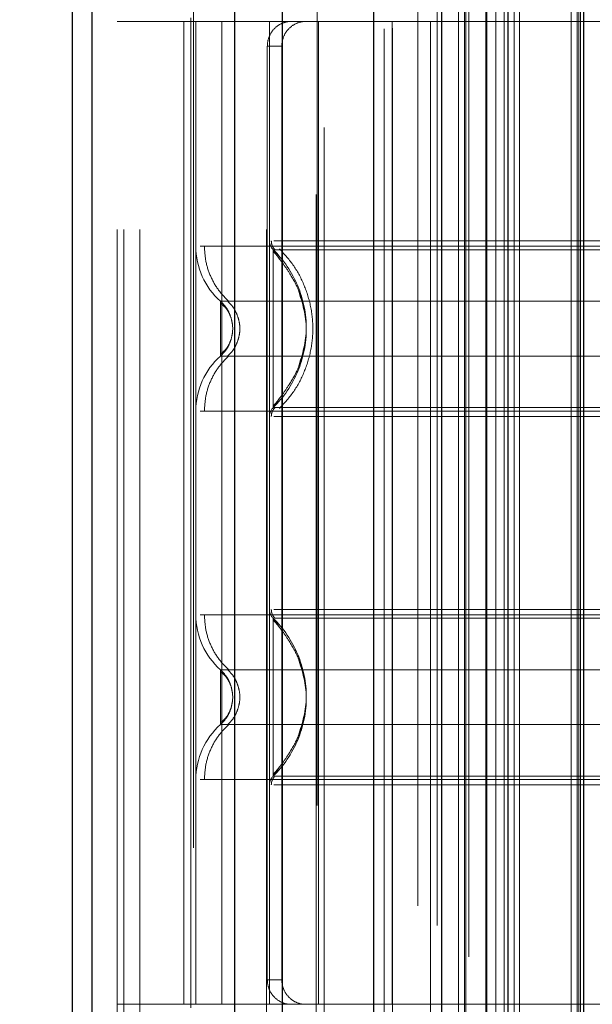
# Model space of a CAD drawing. Header units: inches. Extents: x 0.2 to 10.8, y 0.2 to 8.2.
# Tile 97 of 171: x 3.0131 to 3.059, y 5.0793 to 5.1581. Entities that reach past the tile are written whole.
import ezdxf

# ---------------------------------------------------------------- set-up
doc = ezdxf.new("R2010")
doc.units = ezdxf.units.IN
doc.header["$MEASUREMENT"] = 0
doc.linetypes.add('HIDDEN', pattern=[0.07500000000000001, 0.05, -0.025])
doc.layers.add('DIMENSIONS', color=140, linetype='Continuous')
doc.layers.add('SLD-0', color=179, linetype='Continuous')
doc.styles.add('SLDTEXTSTYLE0', font='TXT', dxfattribs={"width": 0.7})
doc.dimstyles.new('SLDDIMSTYLE0', dxfattribs={"dimtxt": 0.0849609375, "dimasz": 0.13, "dimexe": 0, "dimexo": 0.0625, "dimgap": 0.021240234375, "dimtad": 0, "dimtih": 1, "dimtoh": 1, "dimlfac": 20, "dimrnd": 1e-09, "dimzin": 12, "dimdsep": 46, "dimtxsty": 'SLDTEXTSTYLE0', "dimsah": 1, "dimcen": 0.09, "dimadec": 0, "dimazin": 3, "dimtfac": 1, "dimtofl": 0, "dimtmove": 0, "dimatfit": 3, "dimfxl": 0, "dimfrac": 2, "dimtolj": 1, "dimtzin": 12, "dimarcsym": 0})

# ---------------------------------------------------------------- blocks, each defined once
blk = doc.blocks.new('_D')
at = {"layer": 'DIMENSIONS'}
for p, q in [((3.139959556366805, 5.269157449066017), (2.582601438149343, 5.269157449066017)), ((2.707601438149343, 5.269157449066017), (2.707601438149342, 4.38519151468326)), ((2.510687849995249, 4.231140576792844), (2.482157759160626, 4.231140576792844)), ((2.482157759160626, 4.231140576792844), (2.482157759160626, 4.096109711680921)), ((2.904515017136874, 4.231140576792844), (2.933045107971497, 4.231140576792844)), ((2.933045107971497, 4.231140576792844), (2.933045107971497, 4.096109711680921)), ((2.482157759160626, 4.096109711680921), (2.510687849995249, 4.096109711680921)), ((2.933045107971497, 4.096109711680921), (2.904515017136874, 4.096109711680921)), ((2.707601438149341, 3.174990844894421), (2.707601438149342, 4.077089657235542)), ((3.139959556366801, 3.174990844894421), (2.582601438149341, 3.174990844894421))]:
    blk.add_line(p, q, dxfattribs=at)
for points in [[(2.707601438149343, 5.269157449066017), (2.687601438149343, 5.139157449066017), (2.727601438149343, 5.139157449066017)], [(2.707601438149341, 3.174990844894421), (2.727601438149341, 3.304990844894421), (2.687601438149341, 3.304990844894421)]]:
    blk.add_solid(points, dxfattribs=at)
at = {"layer": 'DIMENSIONS', "char_height": 0.08333333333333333, "attachment_point": 1, "style": 'SLDTEXTSTYLE0'}
for s, insert in [('41.88', (2.546027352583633, 4.357582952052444)), ('1063.8', (2.510687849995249, 4.203532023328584))]:
    blk.add_mtext(s, dxfattribs=dict(at, insert=insert))

msp = doc.modelspace()

# ---------------------------------------------------------------- linework, layer by layer
at = {"layer": 'SLD-0', "linetype": 'HIDDEN', "lineweight": 18}
for p, q in [((3.022721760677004, 3.041320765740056), (3.022721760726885, 5.772552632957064)), ((3.020921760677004, 3.041320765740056), (3.020921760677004, 5.408818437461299)), ((3.021448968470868, 3.041320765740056), (3.021448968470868, 5.408110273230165)), ((3.022721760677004, 3.041320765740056), (3.022721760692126, 5.407511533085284)), ((3.032894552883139, 3.041320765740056), (3.032894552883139, 5.402726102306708)), ((3.034167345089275, 3.041320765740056), (3.034167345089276, 5.402570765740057)), ((3.036948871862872, 5.395185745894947), (3.036948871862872, 3.048966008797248)), ((3.037503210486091, 3.049509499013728), (3.037503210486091, 5.394638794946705)), ((3.042305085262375, 3.057407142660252), (3.042305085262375, 5.386741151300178)), ((3.042985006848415, 3.057471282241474), (3.042985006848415, 5.386677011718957)), ((3.045004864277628, 5.38715657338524), (3.045004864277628, 3.056991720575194)), ((3.046026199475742, 3.058032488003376), (3.046026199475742, 5.386115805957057)), ((3.04656925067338, 5.38557242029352), (3.04656925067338, 3.058574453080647)), ((3.048276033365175, 3.060282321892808), (3.048276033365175, 5.383865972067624)), ((3.048764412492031, 3.060770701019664), (3.048764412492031, 5.383377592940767)), ((3.048854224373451, 3.060860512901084), (3.048854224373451, 5.383287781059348)), ((3.049098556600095, 5.383050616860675), (3.049098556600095, 3.061107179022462)), ((3.05045558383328, 5.381705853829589), (3.050455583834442, 3.062442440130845)), ((3.050474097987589, 3.062479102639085), (3.050474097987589, 5.381670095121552)), ((3.050554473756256, 3.062560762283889), (3.050554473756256, 5.381587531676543)), ((3.051271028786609, 3.06328400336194), (3.051271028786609, 5.380859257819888)), ((3.051945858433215, 3.063952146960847), (3.051945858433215, 5.380196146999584)), ((3.052228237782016, 5.379938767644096), (3.052228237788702, 3.064209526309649)), ((3.052727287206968, 3.064733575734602), (3.052727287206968, 5.37941471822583)), ((3.053165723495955, 3.065172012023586), (3.053165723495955, 5.378976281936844)), ((3.057296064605, 3.069302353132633), (3.057296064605, 5.374845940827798)), ((3.057796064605, 3.069802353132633), (3.057796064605, 5.3743459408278)), ((3.058046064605, 5.374095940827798), (3.058046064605, 3.070052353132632)), ((3.058046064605, 3.070052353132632), (3.058046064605, 5.374095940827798)), ((3.058296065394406, 3.070302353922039), (3.058296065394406, 5.373845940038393)), ((3.058324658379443, 3.070312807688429), (3.058324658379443, 5.37382046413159)), ((3.057909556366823, 3.113599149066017), (3.057909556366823, 5.330549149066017)), ((3.027024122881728, 5.191783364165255), (3.027024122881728, 5.044145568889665)), ((3.036866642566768, 5.044145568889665), (3.036866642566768, 5.191783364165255)), ((3.042969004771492, 5.157995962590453), (3.020921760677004, 5.157995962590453)), ((3.02626654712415, 5.157995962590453), (3.02626654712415, 5.079255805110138)), ((3.026827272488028, 5.158291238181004), (3.026827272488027, 5.157995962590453)), ((3.026827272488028, 5.157995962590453), (3.026827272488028, 5.079255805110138)), ((3.027220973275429, 5.157995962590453), (3.027220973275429, 5.079255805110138)), ((3.027220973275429, 5.157995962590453), (3.027220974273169, 5.139991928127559)), ((3.029308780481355, 5.157995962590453), (3.029308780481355, 5.079255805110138)), ((3.033126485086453, 5.157995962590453), (3.033126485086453, 5.079255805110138)), ((3.033126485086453, 5.157995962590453), (3.03312648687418, 5.140418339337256)), ((3.037063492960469, 5.079255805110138), (3.037063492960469, 5.157995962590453)), ((3.092181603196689, 5.157995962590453), (3.042969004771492, 5.157995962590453)), ((3.042969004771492, 5.079255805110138), (3.042969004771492, 5.157995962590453)), ((3.032950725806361, 5.156027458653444), (3.032950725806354, 5.081224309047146)), ((3.034110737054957, 5.156027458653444), (3.032950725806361, 5.156027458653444)), ((3.034110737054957, 5.156027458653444), (3.034110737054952, 5.081224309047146)), ((3.033926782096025, 5.138965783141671), (3.033421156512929, 5.139716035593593)), ((3.030172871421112, 5.133389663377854), (3.030119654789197, 5.133879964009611)), ((3.03011965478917, 5.132899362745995), (3.030172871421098, 5.133389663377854)), ((3.030173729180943, 5.133389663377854), (3.030121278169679, 5.133872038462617)), ((3.03012127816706, 5.132907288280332), (3.030173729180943, 5.133389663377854)), ((3.03342115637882, 5.127063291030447), (3.033926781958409, 5.127813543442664)), ((3.03342115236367, 5.110188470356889), (3.033926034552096, 5.109439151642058)), ((3.030173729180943, 5.103862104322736), (3.03012127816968, 5.104344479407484)), ((3.030121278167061, 5.103379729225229), (3.030173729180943, 5.103862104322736)), ((3.033926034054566, 5.098285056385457), (3.033421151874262, 5.097535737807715)), ((3.027220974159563, 5.097259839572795), (3.027220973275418, 5.079255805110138)), ((3.033126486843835, 5.09683342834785), (3.033126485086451, 5.079255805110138)), ((3.032950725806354, 5.081224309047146), (3.034110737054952, 5.081224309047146)), ((3.042969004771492, 5.079255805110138), (3.020921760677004, 5.079255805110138)), ((3.026827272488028, 5.079255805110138), (3.026827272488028, 5.078960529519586)), ((3.092181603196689, 5.079255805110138), (3.042969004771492, 5.079255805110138))]:
    msp.add_line(p, q, dxfattribs=at)
at = {"layer": 'SLD-0', "linetype": 'Continuous', "lineweight": 25}
for p, q in [((3.017321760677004, 3.041320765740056), (3.017321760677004, 5.408818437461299)), ((3.018903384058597, 3.041320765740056), (3.018903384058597, 5.408110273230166)), ((3.030348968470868, 3.041320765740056), (3.030348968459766, 5.402726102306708)), ((3.034167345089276, 3.041320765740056), (3.034167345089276, 5.402570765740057)), ((3.041459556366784, 5.387156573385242), (3.041459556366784, 3.056991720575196)), ((3.046910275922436, 5.381705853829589), (3.046910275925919, 3.062442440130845)), ((3.052228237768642, 5.379938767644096), (3.052228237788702, 3.064209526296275))]:
    msp.add_line(p, q, dxfattribs=at)
at = {"layer": 'SLD-0', "linetype": 'HIDDEN', "lineweight": 18, "flags": 128}
msp.add_lwpolyline([(3.057923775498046, 5.374209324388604), (3.057924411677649, 4.19770549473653), (3.057923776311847, 3.069948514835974)], dxfattribs=at)
at = {"layer": 'SLD-0', "linetype": 'HIDDEN', "lineweight": 18}
for centre, radius, start, end in [((3.034110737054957, 5.140418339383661), 0.0009842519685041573, 180.0000000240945, 225.5237275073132), ((3.033126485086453, 5.139991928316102), 0.005905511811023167, 180.0000000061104, 228.2366022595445), ((3.033126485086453, 5.126787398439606), 0.005905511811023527, 131.7633977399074, 180), ((3.034110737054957, 5.126360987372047), 0.0009842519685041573, 134.476272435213, 180), ((3.033126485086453, 5.110464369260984), 0.005905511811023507, 180.0000000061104, 228.2366022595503), ((3.034110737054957, 5.110890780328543), 0.0009842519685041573, 180.0000000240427, 225.5237275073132), ((3.033126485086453, 5.097259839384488), 0.005905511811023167, 131.7633977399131, 180), ((3.034110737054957, 5.096833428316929), 0.0009842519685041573, 134.4762724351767, 180)]:
    msp.add_arc(centre, radius, start, end, dxfattribs=at)
for points, knots in [([(3.034803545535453, 5.157995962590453), (3.034584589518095, 5.157995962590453), (3.034356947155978, 5.157950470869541), (3.033915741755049, 5.157761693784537), (3.033704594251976, 5.157618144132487), (3.033348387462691, 5.157255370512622), (3.033201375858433, 5.157033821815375), (3.033003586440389, 5.156553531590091), (3.032950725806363, 5.156291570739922), (3.032950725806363, 5.156027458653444)], [0, 0, 0, 0, 0.25, 0.25, 0.5, 0.5, 0.75, 0.75, 1, 1, 1, 1]), ([(3.034110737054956, 5.156027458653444), (3.034110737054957, 5.156288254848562), (3.034161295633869, 5.156544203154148), (3.034355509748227, 5.157021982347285), (3.034499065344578, 5.157240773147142), (3.034852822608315, 5.157603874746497), (3.03506560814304, 5.157750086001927), (3.035519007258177, 5.157944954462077), (3.035763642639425, 5.157995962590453), (3.036006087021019, 5.157995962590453)], [0, 0, 0, 0, 0.25, 0.25, 0.5, 0.5, 0.75, 0.75, 1, 1, 1, 1]), ([(3.033269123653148, 5.140422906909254), (3.033272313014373, 5.140357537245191), (3.033278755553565, 5.140225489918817), (3.033340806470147, 5.140035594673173), (3.033432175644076, 5.139858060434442), (3.033521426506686, 5.139760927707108), (3.033565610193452, 5.139712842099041)], [0, 0, 0, 0, 0.2475219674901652, 0.4999966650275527, 0.7524730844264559, 1, 1, 1, 1]), ([(3.091837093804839, 5.140418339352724), (3.091780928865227, 5.140418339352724), (3.091581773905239, 5.140418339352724), (3.09006541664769, 5.140418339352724), (3.087375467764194, 5.140418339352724), (3.083664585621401, 5.140418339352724), (3.079165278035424, 5.140418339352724), (3.07402636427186, 5.140418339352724), (3.068451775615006, 5.140418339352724), (3.062654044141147, 5.140418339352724), (3.056856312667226, 5.140418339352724), (3.05128172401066, 5.140418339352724), (3.046142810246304, 5.140418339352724), (3.041643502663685, 5.140418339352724), (3.037932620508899, 5.140418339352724), (3.035242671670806, 5.140418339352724), (3.03372631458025, 5.140418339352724), (3.033527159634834, 5.140418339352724), (3.033470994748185, 5.140418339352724)], [0, 0, 0, 0, 0.02656569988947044, 0.09419917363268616, 0.1618326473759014, 0.2294661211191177, 0.2970995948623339, 0.3647330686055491, 0.4323665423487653, 0.5000000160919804, 0.5676334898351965, 0.6352669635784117, 0.702900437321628, 0.770533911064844, 0.8381673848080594, 0.9058008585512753, 0.9734343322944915, 1, 1, 1, 1]), ([(3.027906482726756, 5.139991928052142), (3.027904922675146, 5.139991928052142), (3.02757082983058, 5.139991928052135), (3.027568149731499, 5.139991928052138), (3.027565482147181, 5.139991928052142)], [0, 0, 0, 0, 0.004669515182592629, 1, 1, 1, 1]), ([(3.027905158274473, 5.139991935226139), (3.027929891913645, 5.139579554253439), (3.027979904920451, 5.138745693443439), (3.028381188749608, 5.137548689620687), (3.028994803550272, 5.136449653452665), (3.029574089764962, 5.135859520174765), (3.029860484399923, 5.135567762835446)], [0, 0, 0, 0, 0.2473384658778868, 0.5001342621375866, 0.7528702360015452, 1, 1, 1, 1]), ([(3.097401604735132, 5.139991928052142), (3.096821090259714, 5.139991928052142), (3.095658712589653, 5.139991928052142), (3.092289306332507, 5.139991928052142), (3.087874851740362, 5.139991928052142), (3.082465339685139, 5.139991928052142), (3.076301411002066, 5.139991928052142), (3.06961117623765, 5.139991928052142), (3.062654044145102, 5.139991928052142), (3.055696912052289, 5.139991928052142), (3.049006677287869, 5.139991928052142), (3.042842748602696, 5.139991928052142), (3.037433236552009, 5.139991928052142), (3.033018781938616, 5.139991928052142), (3.029649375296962, 5.139991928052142), (3.028486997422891, 5.139991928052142), (3.027906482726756, 5.139991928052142)], [0, 0, 0, 0, 0.07128660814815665, 0.1427388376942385, 0.2141910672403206, 0.2856432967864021, 0.3570955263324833, 0.4285477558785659, 0.4999999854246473, 0.5714522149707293, 0.6429044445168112, 0.7143566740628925, 0.7858089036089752, 0.8572611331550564, 0.9287133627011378, 1, 1, 1, 1]), ([(3.091886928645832, 5.139716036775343), (3.091891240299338, 5.139716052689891), (3.091124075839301, 5.139716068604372), (3.088198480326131, 5.139716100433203), (3.08603097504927, 5.139716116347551), (3.080617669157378, 5.139716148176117), (3.077375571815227, 5.139716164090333), (3.070306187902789, 5.139716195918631), (3.066480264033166, 5.139716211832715), (3.058828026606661, 5.139716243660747), (3.055001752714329, 5.139716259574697), (3.047933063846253, 5.139716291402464), (3.044689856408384, 5.139716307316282), (3.039277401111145, 5.139716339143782), (3.037109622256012, 5.139716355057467), (3.034184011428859, 5.139716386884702), (3.033415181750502, 5.139716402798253), (3.033421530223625, 5.139716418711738)], [0, 0, 0, 0, 0.125, 0.125, 0.25, 0.25, 0.375, 0.375, 0.5, 0.5, 0.625, 0.625, 0.75, 0.75, 0.875, 0.875, 1, 1, 1, 1]), ([(3.03342115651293, 5.139716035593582), (3.03342115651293, 5.139732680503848), (3.03342115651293, 5.138682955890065), (3.03342115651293, 5.135873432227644), (3.03342115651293, 5.133389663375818), (3.03342115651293, 5.130905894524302), (3.03342115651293, 5.128096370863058), (3.03342115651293, 5.127046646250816), (3.03342115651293, 5.127063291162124)], [6.283185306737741, 6.283185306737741, 6.283185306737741, 6.283185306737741, 7.068583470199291, 7.46128255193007, 7.85398163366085, 8.24668071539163, 8.6393797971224, 9.42477796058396, 9.42477796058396, 9.42477796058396, 9.42477796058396]), ([(3.036033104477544, 5.134275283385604), (3.035895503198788, 5.134998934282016), (3.0356635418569, 5.136218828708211), (3.034837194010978, 5.137682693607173), (3.034109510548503, 5.138774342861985), (3.033661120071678, 5.139307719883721), (3.03342115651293, 5.139593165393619)], [0, 0, 0, 0, 0.3903267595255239, 0.6579932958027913, 0.8169694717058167, 0.9999999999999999, 0.9999999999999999, 0.9999999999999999, 0.9999999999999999]), ([(3.033934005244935, 5.139774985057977), (3.034331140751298, 5.139338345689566), (3.035125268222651, 5.138465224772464), (3.035949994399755, 5.136875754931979), (3.036476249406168, 5.135171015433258), (3.036657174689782, 5.133389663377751), (3.036476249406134, 5.131608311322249), (3.035949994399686, 5.129903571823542), (3.035125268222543, 5.128314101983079), (3.034331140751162, 5.127440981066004), (3.033934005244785, 5.127004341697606)], [0, 0, 0, 0, 0.1250857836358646, 0.2501263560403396, 0.3751554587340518, 0.5000000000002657, 0.6248445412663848, 0.7498736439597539, 0.8749142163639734, 1, 1, 1, 1]), ([(3.035447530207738, 5.130309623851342), (3.035762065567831, 5.131336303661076), (3.036391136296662, 5.133389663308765), (3.03576206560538, 5.135443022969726), (3.035447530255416, 5.136469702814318)], [0, 0, 0, 0, 0.4999999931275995, 1, 1, 1, 1]), ([(3.029762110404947, 5.135606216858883), (3.029907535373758, 5.135458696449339), (3.030198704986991, 5.135163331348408), (3.030504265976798, 5.13461246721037), (3.03070107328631, 5.134016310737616), (3.030769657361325, 5.133389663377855), (3.030701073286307, 5.132763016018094), (3.030504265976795, 5.13216685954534), (3.030198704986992, 5.131615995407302), (3.029907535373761, 5.131320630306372), (3.029762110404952, 5.131173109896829)], [0, 0, 0, 0, 0.1248322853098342, 0.2499389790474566, 0.3751056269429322, 0.5000000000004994, 0.624894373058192, 0.7500610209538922, 0.8751677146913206, 1, 1, 1, 1]), ([(3.096115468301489, 5.135586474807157), (3.096121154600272, 5.135586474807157), (3.094153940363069, 5.135586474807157), (3.08654777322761, 5.135586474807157), (3.075950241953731, 5.135586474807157), (3.062654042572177, 5.135586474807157), (3.049357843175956, 5.135586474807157), (3.038760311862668, 5.135586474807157), (3.031154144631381, 5.135586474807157), (3.029186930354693, 5.135586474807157), (3.029192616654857, 5.135586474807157)], [4.712414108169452, 4.712414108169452, 4.712414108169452, 4.712414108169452, 5.15721612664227, 5.4883921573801, 5.8858033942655, 6.2832146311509, 6.68062586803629, 7.07803710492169, 7.40921313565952, 7.854015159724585, 7.854015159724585, 7.854015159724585, 7.854015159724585]), ([(3.029847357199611, 5.134706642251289), (3.029772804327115, 5.134851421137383), (3.029603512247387, 5.135180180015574), (3.029340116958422, 5.135440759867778), (3.029192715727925, 5.135586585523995)], [0, 0, 0, 0, 0.4403801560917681, 1, 1, 1, 1]), ([(3.029193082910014, 5.135586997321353), (3.029193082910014, 5.135586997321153), (3.029193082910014, 5.135529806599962), (3.029193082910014, 5.135309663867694), (3.029193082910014, 5.135146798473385), (3.029193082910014, 5.134740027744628), (3.029193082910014, 5.134496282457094), (3.029193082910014, 5.133964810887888), (3.029193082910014, 5.133677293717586), (3.029193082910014, 5.133102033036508), (3.029193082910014, 5.132814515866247), (3.029193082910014, 5.132283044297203), (3.029193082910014, 5.13203929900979), (3.029193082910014, 5.131632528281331), (3.029193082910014, 5.1314696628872), (3.029193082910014, 5.131249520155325), (3.029193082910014, 5.131192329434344), (3.029193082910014, 5.131192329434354)], [0, 0, 0, 0, 0.125, 0.125, 0.25, 0.25, 0.375, 0.375, 0.5, 0.5, 0.625, 0.625, 0.75, 0.75, 0.875, 0.875, 1, 1, 1, 1]), ([(3.029980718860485, 5.134388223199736), (3.029959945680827, 5.134456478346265), (3.029879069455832, 5.134722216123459), (3.029623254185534, 5.135143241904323), (3.029336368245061, 5.135439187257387), (3.029193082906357, 5.135586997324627)], [0, 0, 0, 0, 0.1474872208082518, 0.574212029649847, 1, 1, 1, 1]), ([(3.030156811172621, 5.133698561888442), (3.030127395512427, 5.133877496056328), (3.030068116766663, 5.134238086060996), (3.029857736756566, 5.134721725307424), (3.029572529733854, 5.1351379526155), (3.029320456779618, 5.135322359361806), (3.029193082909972, 5.135415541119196)], [0, 0, 0, 0, 0.2435770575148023, 0.4908590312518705, 0.7427282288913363, 1, 1, 1, 1]), ([(3.029193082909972, 5.131363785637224), (3.029320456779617, 5.131456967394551), (3.02957252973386, 5.131641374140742), (3.029857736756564, 5.132057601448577), (3.030068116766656, 5.132541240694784), (3.030127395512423, 5.13290183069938), (3.030156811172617, 5.133080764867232)], [0, 0, 0, 0, 0.2572717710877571, 0.5091409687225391, 0.7564229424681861, 1, 1, 1, 1]), ([(3.03342115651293, 5.127186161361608), (3.033661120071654, 5.127471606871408), (3.034109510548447, 5.128004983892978), (3.034837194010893, 5.129096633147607), (3.035663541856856, 5.130560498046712), (3.035895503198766, 5.13178039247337), (3.036033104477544, 5.132504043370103)], [0, 0, 0, 0, 0.1830305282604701, 0.3420067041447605, 0.6096732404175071, 1, 1, 1, 1]), ([(3.029192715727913, 5.131192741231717), (3.029340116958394, 5.131338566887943), (3.029603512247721, 5.13159914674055), (3.029772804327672, 5.131927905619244), (3.029847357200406, 5.132072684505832)], [0, 0, 0, 0, 0.5596198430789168, 1, 1, 1, 1]), ([(3.029193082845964, 5.131192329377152), (3.029336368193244, 5.131340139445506), (3.029623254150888, 5.131636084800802), (3.02987906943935, 5.132057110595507), (3.02995994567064, 5.132322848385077), (3.029980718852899, 5.132391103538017)], [0, 0, 0, 0, 0.4257879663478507, 0.8525127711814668, 0.9999999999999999, 0.9999999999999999, 0.9999999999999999, 0.9999999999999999]), ([(3.029860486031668, 5.131211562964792), (3.029574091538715, 5.130919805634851), (3.028994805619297, 5.130329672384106), (3.02838119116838, 5.129230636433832), (3.027979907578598, 5.128033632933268), (3.02792989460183, 5.12719977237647), (3.027905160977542, 5.126787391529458)], [0, 0, 0, 0, 0.2471297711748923, 0.4998657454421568, 0.7526615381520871, 1, 1, 1, 1]), ([(3.029192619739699, 5.131192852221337), (3.029186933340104, 5.131192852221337), (3.031154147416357, 5.131192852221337), (3.038760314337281, 5.131192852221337), (3.049357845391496, 5.131192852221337), (3.062654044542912, 5.131192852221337), (3.075950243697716, 5.131192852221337), (3.08654777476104, 5.131192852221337), (3.094153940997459, 5.131192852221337), (3.096121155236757, 5.131192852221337), (3.096115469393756, 5.131192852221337)], [4.712364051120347, 4.712364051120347, 4.712364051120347, 4.712364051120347, 5.15716607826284, 5.488342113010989, 5.885753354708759, 6.28316459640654, 6.68057583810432, 7.077987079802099, 7.40916311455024, 7.85396503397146, 7.85396503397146, 7.85396503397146, 7.85396503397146]), ([(3.033565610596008, 5.127066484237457), (3.03352142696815, 5.127018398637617), (3.033432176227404, 5.126921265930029), (3.033340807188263, 5.126743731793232), (3.033278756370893, 5.126553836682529), (3.033272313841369, 5.126421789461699), (3.033269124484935, 5.126356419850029)], [0, 0, 0, 0, 0.2475269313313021, 0.5000033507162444, 0.7524780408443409, 1, 1, 1, 1]), ([(3.033421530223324, 5.127062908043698), (3.033415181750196, 5.127062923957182), (3.034184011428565, 5.127062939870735), (3.037109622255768, 5.12706297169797), (3.039277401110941, 5.127062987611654), (3.04468985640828, 5.127063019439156), (3.047933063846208, 5.127063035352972), (3.055001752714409, 5.12706306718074), (3.058828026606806, 5.12706308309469), (3.066480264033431, 5.127063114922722), (3.070306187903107, 5.127063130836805), (3.077375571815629, 5.127063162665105), (3.080617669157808, 5.127063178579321), (3.086030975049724, 5.127063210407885), (3.088198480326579, 5.127063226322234), (3.091124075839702, 5.127063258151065), (3.091891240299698, 5.127063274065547), (3.091886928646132, 5.127063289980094)], [0, 0, 0, 0, 0.125, 0.125, 0.25, 0.25, 0.375, 0.375, 0.5, 0.5, 0.625, 0.625, 0.75, 0.75, 0.875, 0.875, 1, 1, 1, 1]), ([(3.027565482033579, 5.126787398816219), (3.027568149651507, 5.126787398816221), (3.027570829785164, 5.126787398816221), (3.027904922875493, 5.126787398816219), (3.027906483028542, 5.126787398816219)], [0, 0, 0, 0, 0.9953301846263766, 0.9999999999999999, 0.9999999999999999, 0.9999999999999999, 0.9999999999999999]), ([(3.027906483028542, 5.126787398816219), (3.028486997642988, 5.126787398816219), (3.029649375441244, 5.126787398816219), (3.033018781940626, 5.126787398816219), (3.037433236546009, 5.126787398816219), (3.042842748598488, 5.126787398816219), (3.049006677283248, 5.126787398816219), (3.055696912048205, 5.126787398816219), (3.062654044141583, 5.126787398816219), (3.069611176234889, 5.126787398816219), (3.076301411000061, 5.126787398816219), (3.082465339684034, 5.126787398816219), (3.087874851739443, 5.126787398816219), (3.09228930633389, 5.126787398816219), (3.095658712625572, 5.126787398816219), (3.096821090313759, 5.126787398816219), (3.097401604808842, 5.126787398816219)], [0, 0, 0, 0, 0.07128662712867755, 0.1427388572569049, 0.2141910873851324, 0.2856433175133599, 0.3570955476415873, 0.4285477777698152, 0.5000000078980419, 0.5714522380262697, 0.6429044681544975, 0.7143566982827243, 0.7858089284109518, 0.8572611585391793, 0.9287133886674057, 1, 1, 1, 1]), ([(3.033470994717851, 5.126360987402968), (3.033527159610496, 5.126360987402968), (3.033726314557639, 5.126360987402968), (3.035242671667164, 5.126360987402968), (3.037932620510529, 5.126360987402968), (3.041643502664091, 5.126360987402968), (3.046142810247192, 5.126360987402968), (3.051281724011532, 5.126360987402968), (3.056856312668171, 5.126360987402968), (3.062654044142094, 5.126360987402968), (3.068451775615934, 5.126360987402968), (3.074026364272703, 5.126360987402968), (3.079165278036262, 5.126360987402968), (3.083664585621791, 5.126360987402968), (3.087375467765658, 5.126360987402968), (3.090065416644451, 5.126360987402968), (3.09158177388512, 5.126360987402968), (3.091780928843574, 5.126360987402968), (3.09183709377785, 5.126360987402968)], [0, 0, 0, 0, 0.02656567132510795, 0.09419914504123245, 0.1618326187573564, 0.2294660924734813, 0.297099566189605, 0.3647330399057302, 0.4323665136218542, 0.499999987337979, 0.5676334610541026, 0.6352669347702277, 0.7029004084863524, 0.7705338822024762, 0.8381673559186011, 0.9058008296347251, 0.9734343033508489, 0.9999999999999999, 0.9999999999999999, 0.9999999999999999, 0.9999999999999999]), ([(3.027906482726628, 5.110464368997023), (3.027904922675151, 5.110464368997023), (3.027570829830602, 5.110464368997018), (3.027568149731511, 5.110464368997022), (3.027565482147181, 5.110464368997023)], [0, 0, 0, 0, 0.00466951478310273, 1, 1, 1, 1]), ([(3.027905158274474, 5.110464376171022), (3.027929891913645, 5.110051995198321), (3.02797990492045, 5.109218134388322), (3.028381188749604, 5.10802113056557), (3.028994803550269, 5.106922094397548), (3.029574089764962, 5.10633196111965), (3.029860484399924, 5.106040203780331)], [0, 0, 0, 0, 0.2473384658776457, 0.5001342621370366, 0.7528702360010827, 1, 1, 1, 1]), ([(3.097401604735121, 5.110464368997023), (3.096821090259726, 5.110464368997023), (3.095658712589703, 5.110464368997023), (3.092289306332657, 5.110464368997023), (3.087874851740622, 5.110464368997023), (3.082465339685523, 5.110464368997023), (3.07630141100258, 5.110464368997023), (3.069611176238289, 5.110464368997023), (3.062654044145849, 5.110464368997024), (3.055696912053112, 5.110464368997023), (3.049006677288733, 5.110464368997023), (3.042842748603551, 5.110464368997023), (3.037433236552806, 5.110464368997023), (3.033018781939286, 5.110464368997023), (3.029649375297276, 5.110464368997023), (3.028486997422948, 5.110464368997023), (3.027906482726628, 5.110464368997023)], [0, 0, 0, 0, 0.07128660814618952, 0.1427388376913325, 0.2141910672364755, 0.2856432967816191, 0.3570955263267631, 0.428547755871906, 0.4999999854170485, 0.5714522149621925, 0.6429044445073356, 0.7143566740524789, 0.7858089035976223, 0.8572611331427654, 0.9287133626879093, 0.9999999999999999, 0.9999999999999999, 0.9999999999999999, 0.9999999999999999]), ([(3.033269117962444, 5.110895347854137), (3.033272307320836, 5.110829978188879), (3.033278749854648, 5.110697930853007), (3.033340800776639, 5.110508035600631), (3.033432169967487, 5.110330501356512), (3.033521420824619, 5.110233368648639), (3.033565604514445, 5.110185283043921)], [0, 0, 0, 0, 0.2475219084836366, 0.4999965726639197, 0.7524730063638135, 0.9999999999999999, 0.9999999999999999, 0.9999999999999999, 0.9999999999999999]), ([(3.091837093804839, 5.110890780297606), (3.091780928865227, 5.110890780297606), (3.091581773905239, 5.110890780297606), (3.090065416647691, 5.110890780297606), (3.087375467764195, 5.110890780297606), (3.083664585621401, 5.110890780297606), (3.079165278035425, 5.110890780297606), (3.074026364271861, 5.110890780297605), (3.068451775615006, 5.110890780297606), (3.062654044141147, 5.110890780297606), (3.056856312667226, 5.110890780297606), (3.051281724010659, 5.110890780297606), (3.046142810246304, 5.110890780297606), (3.041643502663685, 5.110890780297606), (3.037932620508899, 5.110890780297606), (3.035242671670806, 5.110890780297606), (3.03372631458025, 5.110890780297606), (3.033527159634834, 5.110890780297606), (3.033470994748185, 5.110890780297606)], [0, 0, 0, 0, 0.02656569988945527, 0.094199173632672, 0.1618326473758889, 0.2294661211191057, 0.2970995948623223, 0.3647330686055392, 0.4323665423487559, 0.5000000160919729, 0.5676334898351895, 0.6352669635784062, 0.7029004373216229, 0.7705339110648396, 0.8381673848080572, 0.9058008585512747, 0.9734343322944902, 1, 1, 1, 1]), ([(3.03342115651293, 5.110188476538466), (3.03342115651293, 5.110205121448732), (3.03342115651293, 5.109155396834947), (3.03342115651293, 5.106345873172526), (3.03342115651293, 5.1038621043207), (3.03342115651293, 5.101378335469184), (3.03342115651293, 5.098568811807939), (3.03342115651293, 5.097519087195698), (3.03342115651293, 5.097535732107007)], [6.283185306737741, 6.283185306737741, 6.283185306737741, 6.283185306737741, 7.068583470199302, 7.461282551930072, 7.853981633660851, 8.24668071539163, 8.63937979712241, 9.42477796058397, 9.42477796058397, 9.42477796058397, 9.42477796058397]), ([(3.036033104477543, 5.104747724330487), (3.035895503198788, 5.105471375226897), (3.0356635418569, 5.106691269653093), (3.034837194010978, 5.108155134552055), (3.034109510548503, 5.109246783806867), (3.033661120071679, 5.109780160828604), (3.03342115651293, 5.110065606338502)], [0, 0, 0, 0, 0.3903267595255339, 0.6579932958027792, 0.8169694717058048, 0.9999999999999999, 0.9999999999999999, 0.9999999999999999, 0.9999999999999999]), ([(3.091695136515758, 5.110188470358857), (3.091676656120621, 5.110188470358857), (3.091577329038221, 5.110188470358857), (3.090752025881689, 5.110188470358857), (3.088997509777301, 5.110188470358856), (3.086077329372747, 5.110188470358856), (3.081900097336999, 5.110188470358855), (3.076420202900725, 5.110188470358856), (3.06985228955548, 5.110188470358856), (3.062654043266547, 5.110188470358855), (3.055455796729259, 5.110188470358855), (3.048887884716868, 5.110188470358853), (3.043407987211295, 5.110188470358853), (3.039230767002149, 5.110188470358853), (3.036310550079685, 5.110188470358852), (3.034556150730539, 5.110188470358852), (3.033731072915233, 5.110188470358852), (3.033631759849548, 5.110188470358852), (3.033613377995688, 5.110188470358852)], [0, 0, 0, 0, 0.01170879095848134, 0.06293155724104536, 0.1206490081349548, 0.1851790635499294, 0.2564308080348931, 0.3337141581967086, 0.4156154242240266, 0.5000373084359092, 0.5844591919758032, 0.666360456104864, 0.7436438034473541, 0.814895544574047, 0.8794255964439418, 0.9371430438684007, 0.9883658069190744, 1, 1, 1, 1]), ([(3.035447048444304, 5.106943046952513), (3.035761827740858, 5.105916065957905), (3.036391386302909, 5.103862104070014), (3.035761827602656, 5.101808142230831), (3.035447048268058, 5.100781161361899)], [0, 0, 0, 0, 0.500000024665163, 1, 1, 1, 1]), ([(3.096115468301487, 5.106058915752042), (3.096121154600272, 5.106058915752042), (3.094153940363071, 5.106058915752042), (3.086547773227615, 5.106058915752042), (3.075950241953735, 5.106058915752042), (3.062654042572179, 5.106058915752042), (3.049357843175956, 5.106058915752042), (3.038760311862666, 5.106058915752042), (3.031154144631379, 5.106058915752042), (3.029186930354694, 5.106058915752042), (3.029192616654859, 5.106058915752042)], [4.712414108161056, 4.712414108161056, 4.712414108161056, 4.712414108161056, 5.15721612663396, 5.48839215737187, 5.88580339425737, 6.28321463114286, 6.68062586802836, 7.07803710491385, 7.40921313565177, 7.854015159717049, 7.854015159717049, 7.854015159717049, 7.854015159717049]), ([(3.029193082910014, 5.106059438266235), (3.029193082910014, 5.106059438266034), (3.029193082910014, 5.106002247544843), (3.029193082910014, 5.105782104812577), (3.029193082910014, 5.105619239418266), (3.029193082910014, 5.105212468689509), (3.029193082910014, 5.104968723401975), (3.029193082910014, 5.104437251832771), (3.029193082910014, 5.104149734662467), (3.029193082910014, 5.10357447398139), (3.029193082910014, 5.103286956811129), (3.029193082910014, 5.102755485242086), (3.029193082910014, 5.102511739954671), (3.029193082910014, 5.102104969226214), (3.029193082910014, 5.101942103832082), (3.029193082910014, 5.101721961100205), (3.029193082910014, 5.101664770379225), (3.029193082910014, 5.101664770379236)], [0, 0, 0, 0, 0.125, 0.125, 0.25, 0.25, 0.375, 0.375, 0.5, 0.5, 0.625, 0.625, 0.75, 0.75, 0.875, 0.875, 1, 1, 1, 1]), ([(3.02998071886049, 5.104860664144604), (3.02995994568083, 5.104928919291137), (3.029879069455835, 5.105194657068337), (3.029623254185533, 5.105615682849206), (3.02933636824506, 5.105911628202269), (3.029193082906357, 5.10605943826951)], [0, 0, 0, 0, 0.1474872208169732, 0.5742120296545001, 1, 1, 1, 1]), ([(3.030156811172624, 5.104171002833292), (3.030127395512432, 5.104349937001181), (3.030068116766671, 5.104710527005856), (3.029857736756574, 5.105194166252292), (3.02957252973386, 5.105610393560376), (3.029320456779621, 5.105794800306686), (3.029193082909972, 5.105887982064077)], [0, 0, 0, 0, 0.2435770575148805, 0.4908590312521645, 0.7427282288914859, 1, 1, 1, 1]), ([(3.029762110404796, 5.106078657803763), (3.029907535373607, 5.105931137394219), (3.030198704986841, 5.105635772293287), (3.030504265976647, 5.10508490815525), (3.03070107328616, 5.104488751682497), (3.030769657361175, 5.103862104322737), (3.030701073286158, 5.103235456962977), (3.030504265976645, 5.102639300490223), (3.030198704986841, 5.102088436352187), (3.02990753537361, 5.101793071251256), (3.0297621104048, 5.101645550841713)], [0, 0, 0, 0, 0.1248322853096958, 0.2499389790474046, 0.3751056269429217, 0.5000000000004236, 0.62489437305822, 0.7500610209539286, 0.8751677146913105, 1, 1, 1, 1]), ([(3.029193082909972, 5.101836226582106), (3.029320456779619, 5.101929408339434), (3.029572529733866, 5.102113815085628), (3.029857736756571, 5.102530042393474), (3.030068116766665, 5.103013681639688), (3.030127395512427, 5.10337427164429), (3.030156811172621, 5.103553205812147)], [0, 0, 0, 0, 0.257271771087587, 0.5091409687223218, 0.7564229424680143, 1, 1, 1, 1]), ([(3.029193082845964, 5.101664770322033), (3.029336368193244, 5.101812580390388), (3.029623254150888, 5.102108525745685), (3.02987906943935, 5.102529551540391), (3.029959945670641, 5.102795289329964), (3.029980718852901, 5.102863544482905)], [0, 0, 0, 0, 0.4257879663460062, 0.8525127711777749, 1, 1, 1, 1]), ([(3.03342115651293, 5.097658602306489), (3.033661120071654, 5.097944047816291), (3.034109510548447, 5.098477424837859), (3.034837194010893, 5.099569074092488), (3.035663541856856, 5.101032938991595), (3.035895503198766, 5.102252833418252), (3.036033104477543, 5.102976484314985)], [0, 0, 0, 0, 0.1830305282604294, 0.3420067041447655, 0.609673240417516, 1, 1, 1, 1]), ([(3.029860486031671, 5.101684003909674), (3.029574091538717, 5.101392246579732), (3.028994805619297, 5.100802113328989), (3.028381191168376, 5.099703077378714), (3.027979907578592, 5.09850607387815), (3.027929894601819, 5.097672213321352), (3.027905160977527, 5.097259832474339)], [0, 0, 0, 0, 0.2471297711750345, 0.4998657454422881, 0.7526615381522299, 1, 1, 1, 1]), ([(3.0291926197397, 5.101665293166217), (3.029186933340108, 5.101665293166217), (3.031154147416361, 5.101665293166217), (3.038760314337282, 5.101665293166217), (3.049357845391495, 5.101665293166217), (3.062654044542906, 5.101665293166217), (3.075950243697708, 5.101665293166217), (3.086547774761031, 5.101665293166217), (3.09415394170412, 5.101665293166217), (3.096121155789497, 5.101665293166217), (3.096115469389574, 5.101665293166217)], [4.712364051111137, 4.712364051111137, 4.712364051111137, 4.712364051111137, 5.157166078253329, 5.4883421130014, 5.88575335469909, 6.28316459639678, 6.680575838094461, 7.07798707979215, 7.409163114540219, 7.853965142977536, 7.853965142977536, 7.853965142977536, 7.853965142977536]), ([(3.027565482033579, 5.097259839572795), (3.027568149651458, 5.097259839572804), (3.027570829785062, 5.097259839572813), (3.027904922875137, 5.097259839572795), (3.027906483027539, 5.097259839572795)], [0, 0, 0, 0, 0.9953301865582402, 1, 1, 1, 1]), ([(3.027906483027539, 5.097259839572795), (3.028486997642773, 5.097259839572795), (3.029649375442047, 5.097259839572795), (3.033018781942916, 5.097259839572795), (3.03743323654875, 5.097259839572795), (3.042842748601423, 5.097259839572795), (3.049006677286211, 5.097259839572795), (3.055696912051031, 5.097259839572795), (3.062654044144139, 5.097259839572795), (3.069611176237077, 5.097259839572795), (3.076301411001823, 5.097259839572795), (3.082465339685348, 5.097259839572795), (3.087874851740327, 5.097259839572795), (3.092289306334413, 5.097259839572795), (3.095658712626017, 5.097259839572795), (3.096821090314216, 5.097259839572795), (3.097401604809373, 5.097259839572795)], [0, 0, 0, 0, 0.07128662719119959, 0.1427388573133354, 0.2141910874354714, 0.2856433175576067, 0.357095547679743, 0.4285477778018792, 0.5000000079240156, 0.5714522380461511, 0.6429044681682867, 0.7143566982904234, 0.7858089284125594, 0.857261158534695, 0.9287133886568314, 1, 1, 1, 1]), ([(3.03356560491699, 5.097538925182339), (3.033521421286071, 5.09749083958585), (3.033432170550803, 5.097393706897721), (3.033340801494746, 5.097216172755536), (3.033278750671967, 5.097026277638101), (3.03327230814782, 5.096894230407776), (3.033269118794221, 5.096828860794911)], [0, 0, 0, 0, 0.2475270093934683, 0.5000034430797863, 0.7524780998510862, 1, 1, 1, 1]), ([(3.033613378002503, 5.097535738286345), (3.033631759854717, 5.097535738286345), (3.033731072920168, 5.097535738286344), (3.034556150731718, 5.097535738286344), (3.036310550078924, 5.097535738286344), (3.039230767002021, 5.097535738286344), (3.043407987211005, 5.097535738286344), (3.048887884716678, 5.097535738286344), (3.05545579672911, 5.097535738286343), (3.062654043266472, 5.097535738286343), (3.069852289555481, 5.097535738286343), (3.076420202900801, 5.097535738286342), (3.081900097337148, 5.097535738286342), (3.086077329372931, 5.097535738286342), (3.088997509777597, 5.097535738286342), (3.090752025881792, 5.097535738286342), (3.091577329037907, 5.09753573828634), (3.091676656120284, 5.09753573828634), (3.091695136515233, 5.09753573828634)], [0, 0, 0, 0, 0.01163419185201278, 0.06285695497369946, 0.1205744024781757, 0.1851044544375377, 0.2563561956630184, 0.3336395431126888, 0.4155408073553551, 0.499962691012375, 0.5843845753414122, 0.6662858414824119, 0.7435691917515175, 0.8148209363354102, 0.8793509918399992, 0.9370684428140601, 0.9882912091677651, 1, 1, 1, 1]), ([(3.033470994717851, 5.09683342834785), (3.033527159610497, 5.09683342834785), (3.03372631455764, 5.096833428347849), (3.035242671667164, 5.09683342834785), (3.037932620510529, 5.09683342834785), (3.041643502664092, 5.09683342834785), (3.046142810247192, 5.096833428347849), (3.051281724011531, 5.09683342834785), (3.056856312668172, 5.09683342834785), (3.062654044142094, 5.09683342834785), (3.068451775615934, 5.09683342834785), (3.074026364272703, 5.09683342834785), (3.079165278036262, 5.09683342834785), (3.083664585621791, 5.09683342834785), (3.087375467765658, 5.09683342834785), (3.090065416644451, 5.09683342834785), (3.09158177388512, 5.09683342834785), (3.091780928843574, 5.09683342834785), (3.09183709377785, 5.09683342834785)], [0, 0, 0, 0, 0.02656567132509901, 0.09419914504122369, 0.1618326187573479, 0.2294660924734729, 0.2970995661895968, 0.3647330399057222, 0.4323665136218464, 0.4999999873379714, 0.5676334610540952, 0.6352669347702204, 0.7029004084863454, 0.7705338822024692, 0.8381673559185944, 0.9058008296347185, 0.9734343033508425, 1, 1, 1, 1]), ([(3.032950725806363, 5.081224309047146), (3.032950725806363, 5.080960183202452), (3.033002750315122, 5.08070079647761), (3.033201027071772, 5.080218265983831), (3.033347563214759, 5.079997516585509), (3.033703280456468, 5.079634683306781), (3.033915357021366, 5.079490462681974), (3.034354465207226, 5.079302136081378), (3.034584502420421, 5.079255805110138), (3.034803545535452, 5.079255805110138)], [0, 0, 0, 0, 0.25, 0.25, 0.5, 0.5, 0.75, 0.75, 1, 1, 1, 1]), ([(3.036006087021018, 5.079255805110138), (3.035763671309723, 5.079255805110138), (3.035522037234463, 5.07930575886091), (3.035065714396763, 5.079501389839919), (3.034853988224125, 5.079646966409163), (3.034499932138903, 5.08000983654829), (3.03435578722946, 5.08022970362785), (3.034162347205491, 5.08070438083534), (3.034110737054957, 5.080963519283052), (3.034110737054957, 5.081224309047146)], [0, 0, 0, 0, 0.25, 0.25, 0.5, 0.5, 0.75, 0.75, 1, 1, 1, 1])]:
    msp.add_open_spline(points, degree=3, knots=knots, dxfattribs=at)
for points in [[(3.03607660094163, 5.133389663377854), (3.036078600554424, 5.134564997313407), (3.03560566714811, 5.136910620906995), (3.034258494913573, 5.138893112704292), (3.03342115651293, 5.139716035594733)], [(3.03342115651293, 5.127063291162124), (3.034258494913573, 5.127886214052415), (3.03560566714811, 5.129868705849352), (3.036078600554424, 5.132214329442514), (3.03607660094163, 5.133389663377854)], [(3.03607660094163, 5.103862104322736), (3.036078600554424, 5.105037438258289), (3.03560566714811, 5.107383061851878), (3.034258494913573, 5.109365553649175), (3.03342115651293, 5.110188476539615)], [(3.03342115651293, 5.097535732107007), (3.034258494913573, 5.098358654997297), (3.03560566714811, 5.100341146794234), (3.036078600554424, 5.102686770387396), (3.03607660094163, 5.103862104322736)]]:
    msp.add_open_spline(points, degree=3, dxfattribs=at)

# ---------------------------------------------------------------- dimensions: what is measured, and where the dimension line sits
at = {"layer": 'DIMENSIONS'}
dim = msp.add_linear_dim(base=(2.707601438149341, 3.174990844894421), p1=(3.189959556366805, 5.269157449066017), p2=(3.189959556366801, 3.174990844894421), angle=90.0000000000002, dimstyle='SLDDIMSTYLE0', dxfattribs=at)
dim.commit()
dim.dimension.update_dxf_attribs({"geometry": '_D', "text_midpoint": (2.707601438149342, 4.231140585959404), "dimtype": 160})

doc.saveas('drawing.dxf')
